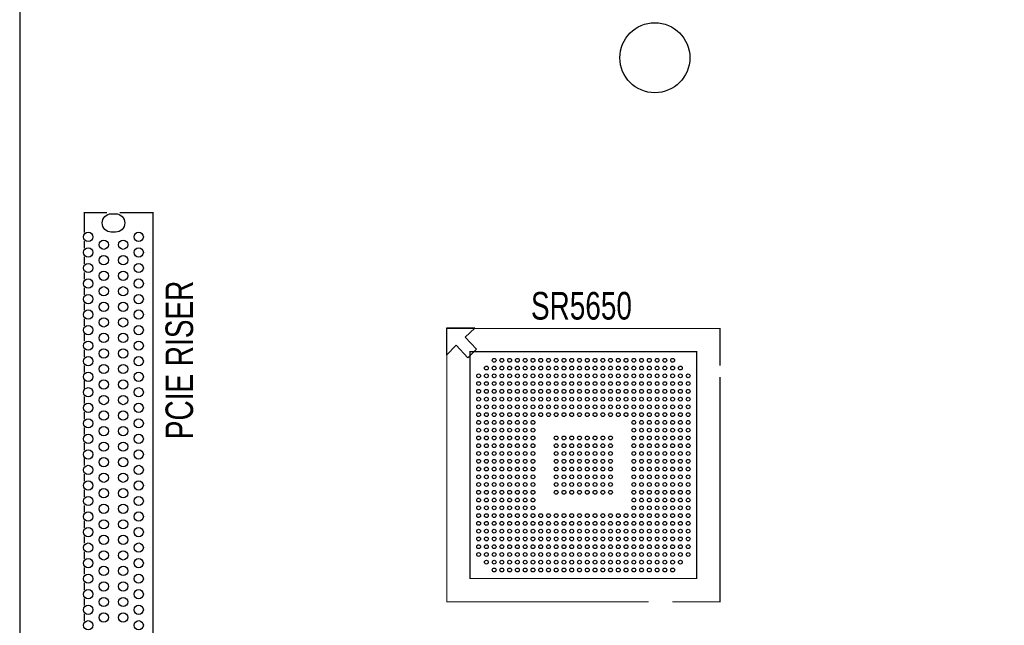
# Model space of a CAD drawing. Extents: x 0 to 344, y -1 to 330.
# Tile 2 of 28: x 0 to 127, y 78 to 156. Entities that reach past the tile are written whole.
import ezdxf

# ---------------------------------------------------------------- set-up
doc = ezdxf.new("R2010")
doc.units = 0
for name, color, linetype in [('BOARD_GEOMETRY_OUTLINE', 2, 'CONTINUOUS'), ('BOARD_GEOMETRY_SILKSCREEN_TOP', 1, 'CONTINUOUS'), ('PACKAGE_GEOMETRY_SILKSCREEN_TOP', 3, 'CONTINUOUS'), ('PIN_TOP', 4, 'CONTINUOUS')]:
    doc.layers.add(name, color=color, linetype=linetype)

msp = doc.modelspace()

# ---------------------------------------------------------------- linework, layer by layer
at = {"layer": 'BOARD_GEOMETRY_OUTLINE'}
msp.add_lwpolyline([(0, 328.200004), (0, 1.999996, 0.414214), (1.999996, 0), (328.200004, 0, 0.414214), (330.2, 1.999996), (330.2, 328.200004, 0.414214), (328.200004, 330.2), (1.999996, 330.2, 0.414214)], format="xyb", close=True, dxfattribs=at)
msp.add_lwpolyline([(0, 328.200004), (0, 1.999996, 0.414214), (1.999996, 0), (328.200004, 0, 0.414214), (330.2, 1.999996)], format="xyb", dxfattribs=at)
at = {"layer": 'BOARD_GEOMETRY_SILKSCREEN_TOP', "const_width": 0.1524}
msp.add_lwpolyline([(75.847702, 145.005552), (75.84694, 145.00479)], dxfattribs=at)
at = {"layer": 'PACKAGE_GEOMETRY_SILKSCREEN_TOP', "const_width": 0.1524}
for points in [[(11.247882, 131.563364), (8.336026, 131.563364), (8.336026, 128.985264)], [(8.336026, 45.927264), (8.336026, 42.333164), (17.186148, 42.333164), (17.186148, 131.563364), (12.898882, 131.563364)], [(8.336026, 126.978664), (8.336026, 127.918464)], [(8.336026, 124.972064), (8.336026, 125.911864)], [(8.336026, 122.990864), (8.336026, 123.905264)], [(8.336026, 120.984264), (8.336026, 121.924064)], [(8.336026, 118.977664), (8.336026, 119.917464)], [(8.336026, 116.971064), (8.336026, 117.910864)], [(81.04124, 81.468214), (55.036212, 81.468214), (55.036212, 116.668042)], [(55.036212, 116.668042), (90.23604, 116.668042), (90.23604, 111.893858)], [(8.336026, 114.989864), (8.336026, 115.929664)], [(8.336026, 112.983264), (8.336026, 113.923064)], [(8.336026, 110.976664), (8.336026, 111.916464)], [(90.23604, 110.407958), (90.23604, 81.468214), (84.08924, 81.468214)], [(8.336026, 108.970064), (8.336026, 109.935264)], [(8.336026, 106.988864), (8.336026, 107.928664)], [(8.336026, 104.982264), (8.336026, 105.922064)], [(8.336026, 102.975664), (8.336026, 103.915464)], [(8.336026, 100.969064), (8.336026, 101.908864)], [(8.336026, 98.987864), (8.336026, 99.927664)], [(8.336026, 96.981264), (8.336026, 97.921064)], [(8.336026, 94.974664), (8.336026, 95.914464)], [(8.336026, 92.993464), (8.336026, 93.907864)], [(8.336026, 90.986864), (8.336026, 91.901264)], [(8.336026, 88.980264), (8.336026, 89.920064)], [(8.336026, 86.973664), (8.336026, 87.913464)], [(8.336026, 84.992464), (8.336026, 85.906864)], [(8.336026, 82.985864), (8.336026, 83.925664)], [(8.336026, 80.979264), (8.336026, 81.919064)], [(8.336026, 78.972664), (8.336026, 79.912464)]]:
    msp.add_lwpolyline(points, dxfattribs=at)
at = {"layer": 'PACKAGE_GEOMETRY_SILKSCREEN_TOP'}
msp.add_lwpolyline([(55.008526, 116.695728), (54.983126, 113.241328), (56.227726, 114.511328), (57.751726, 112.885728), (58.843926, 113.977928), (57.421526, 115.552728), (58.666126, 116.695728)], close=True, dxfattribs=at)
msp.add_lwpolyline([(55.008526, 116.695728), (54.983126, 113.241328), (56.227726, 114.511328), (57.751726, 112.885728), (58.843926, 113.977928), (57.421526, 115.552728), (58.666126, 116.695728)], close=True, dxfattribs=at)
at = {"layer": 'PACKAGE_GEOMETRY_SILKSCREEN_TOP', "const_width": 0.1524}
msp.add_lwpolyline([(58.036206, 113.668048), (87.236046, 113.668048), (87.236046, 84.468208), (58.036206, 84.468208)], close=True, dxfattribs=at)
at = {"layer": 'PIN_TOP'}
msp.add_lwpolyline([(11.806682, 131.429252), (12.365482, 131.429252, -1), (12.365482, 129.067052), (11.806682, 129.067052, -1)], format="xyb", close=True, dxfattribs=at)
for centre, radius in [((81.849976, 151.51989), 4.5085), ((8.836152, 128.448308), 0.5969), ((15.336012, 128.448308), 0.5969), ((8.836152, 126.448312), 0.5969), ((10.836148, 127.44831), 0.5969), ((13.336016, 127.44831), 0.5969), ((15.336012, 126.448312), 0.5969), ((10.836148, 125.448314), 0.5969), ((13.336016, 125.448314), 0.5969), ((8.836152, 124.448316), 0.5969), ((15.336012, 124.448316), 0.5969), ((10.836148, 123.448318), 0.5969), ((13.336016, 123.448318), 0.5969), ((8.836152, 122.44832), 0.5969), ((10.836148, 121.448322), 0.5969), ((13.336016, 121.448322), 0.5969), ((15.336012, 122.44832), 0.5969), ((8.836152, 120.448324), 0.5969), ((15.336012, 120.448324), 0.5969), ((10.836148, 119.448326), 0.5969), ((13.336016, 119.448326), 0.5969), ((8.836152, 118.448328), 0.5969), ((10.836148, 117.44833), 0.5969), ((13.336016, 117.44833), 0.5969), ((15.336012, 118.448328), 0.5969), ((8.836152, 116.448332), 0.5969), ((15.336012, 116.448332), 0.5969), ((10.836148, 115.448334), 0.5969), ((13.336016, 115.448334), 0.5969), ((8.836152, 114.448336), 0.5969), ((15.336012, 114.448336), 0.5969), ((8.836152, 112.44834), 0.5969), ((10.836148, 113.448338), 0.5969), ((13.336016, 113.448338), 0.5969), ((15.336012, 112.44834), 0.5969), ((10.836148, 111.448342), 0.5969), ((13.336016, 111.448342), 0.5969), ((60.136024, 111.56823), 0.24511), ((61.136022, 112.568228), 0.24511), ((61.136022, 111.56823), 0.24511), ((62.13602, 112.568228), 0.24511), ((62.13602, 111.56823), 0.24511), ((63.136018, 112.568228), 0.24511), ((63.136018, 111.56823), 0.24511), ((64.136016, 112.568228), 0.24511), ((64.136016, 111.56823), 0.24511), ((65.136014, 112.568228), 0.24511), ((65.136014, 111.56823), 0.24511), ((66.136012, 112.568228), 0.24511), ((66.136012, 111.56823), 0.24511), ((67.13601, 112.568228), 0.24511), ((67.13601, 111.56823), 0.24511), ((68.136008, 112.568228), 0.24511), ((68.136008, 111.56823), 0.24511), ((69.136006, 112.568228), 0.24511), ((69.136006, 111.56823), 0.24511), ((70.136004, 112.568228), 0.24511), ((70.136004, 111.56823), 0.24511), ((71.136002, 112.568228), 0.24511), ((71.136002, 111.56823), 0.24511), ((72.136, 112.568228), 0.24511), ((72.136, 111.56823), 0.24511), ((73.136252, 112.568228), 0.24511), ((73.136252, 111.56823), 0.24511), ((74.13625, 112.568228), 0.24511), ((74.13625, 111.56823), 0.24511), ((75.136248, 112.568228), 0.24511), ((75.136248, 111.56823), 0.24511), ((76.136246, 112.568228), 0.24511), ((76.136246, 111.56823), 0.24511), ((77.136244, 112.568228), 0.24511), ((77.136244, 111.56823), 0.24511), ((78.136242, 112.568228), 0.24511), ((78.136242, 111.56823), 0.24511), ((79.13624, 112.568228), 0.24511), ((79.13624, 111.56823), 0.24511), ((80.136238, 112.568228), 0.24511), ((80.136238, 111.56823), 0.24511), ((81.136236, 112.568228), 0.24511), ((81.136236, 111.56823), 0.24511), ((82.136234, 112.568228), 0.24511), ((82.136234, 111.56823), 0.24511), ((83.136232, 112.568228), 0.24511), ((83.136232, 111.56823), 0.24511), ((84.13623, 112.568228), 0.24511), ((84.13623, 111.56823), 0.24511), ((85.136228, 111.56823), 0.24511), ((8.836152, 110.448344), 0.5969), ((15.336012, 110.448344), 0.5969), ((59.136026, 110.568232), 0.24511), ((60.136024, 110.568232), 0.24511), ((61.136022, 110.568232), 0.24511), ((62.13602, 110.568232), 0.24511), ((63.136018, 110.568232), 0.24511), ((64.136016, 110.568232), 0.24511), ((65.136014, 110.568232), 0.24511), ((66.136012, 110.568232), 0.24511), ((67.13601, 110.568232), 0.24511), ((68.136008, 110.568232), 0.24511), ((69.136006, 110.568232), 0.24511), ((70.136004, 110.568232), 0.24511), ((71.136002, 110.568232), 0.24511), ((72.136, 110.568232), 0.24511), ((73.136252, 110.568232), 0.24511), ((74.13625, 110.568232), 0.24511), ((75.136248, 110.568232), 0.24511), ((76.136246, 110.568232), 0.24511), ((77.136244, 110.568232), 0.24511), ((78.136242, 110.568232), 0.24511), ((79.13624, 110.568232), 0.24511), ((80.136238, 110.568232), 0.24511), ((81.136236, 110.568232), 0.24511), ((82.136234, 110.568232), 0.24511), ((83.136232, 110.568232), 0.24511), ((84.13623, 110.568232), 0.24511), ((85.136228, 110.568232), 0.24511), ((86.136226, 110.568232), 0.24511), ((10.836148, 109.448346), 0.5969), ((13.336016, 109.448346), 0.5969), ((59.136026, 109.568234), 0.24511), ((60.136024, 109.568234), 0.24511), ((61.136022, 109.568234), 0.24511), ((62.13602, 109.568234), 0.24511), ((63.136018, 109.568234), 0.24511), ((64.136016, 109.568234), 0.24511), ((65.136014, 109.568234), 0.24511), ((66.136012, 109.568234), 0.24511), ((67.13601, 109.568234), 0.24511), ((68.136008, 109.568234), 0.24511), ((69.136006, 109.568234), 0.24511), ((70.136004, 109.568234), 0.24511), ((71.136002, 109.568234), 0.24511), ((72.136, 109.568234), 0.24511), ((73.136252, 109.568234), 0.24511), ((74.13625, 109.568234), 0.24511), ((75.136248, 109.568234), 0.24511), ((76.136246, 109.568234), 0.24511), ((77.136244, 109.568234), 0.24511), ((78.136242, 109.568234), 0.24511), ((79.13624, 109.568234), 0.24511), ((80.136238, 109.568234), 0.24511), ((81.136236, 109.568234), 0.24511), ((82.136234, 109.568234), 0.24511), ((83.136232, 109.568234), 0.24511), ((84.13623, 109.568234), 0.24511), ((85.136228, 109.568234), 0.24511), ((86.136226, 109.568234), 0.24511), ((8.836152, 108.448348), 0.5969), ((10.836148, 107.44835), 0.5969), ((13.336016, 107.44835), 0.5969), ((15.336012, 108.448348), 0.5969), ((59.136026, 108.568236), 0.24511), ((60.136024, 108.568236), 0.24511), ((61.136022, 108.568236), 0.24511), ((62.13602, 108.568236), 0.24511), ((63.136018, 108.568236), 0.24511), ((64.136016, 108.568236), 0.24511), ((65.136014, 108.568236), 0.24511), ((66.136012, 108.568236), 0.24511), ((67.13601, 108.568236), 0.24511), ((68.136008, 108.568236), 0.24511), ((69.136006, 108.568236), 0.24511), ((70.136004, 108.568236), 0.24511), ((71.136002, 108.568236), 0.24511), ((72.136, 108.568236), 0.24511), ((73.136252, 108.568236), 0.24511), ((74.13625, 108.568236), 0.24511), ((75.136248, 108.568236), 0.24511), ((76.136246, 108.568236), 0.24511), ((77.136244, 108.568236), 0.24511), ((78.136242, 108.568236), 0.24511), ((79.13624, 108.568236), 0.24511), ((80.136238, 108.568236), 0.24511), ((81.136236, 108.568236), 0.24511), ((82.136234, 108.568236), 0.24511), ((83.136232, 108.568236), 0.24511), ((84.13623, 108.568236), 0.24511), ((85.136228, 108.568236), 0.24511), ((86.136226, 108.568236), 0.24511), ((8.836152, 106.448352), 0.5969), ((15.336012, 106.448352), 0.5969), ((59.136026, 107.568238), 0.24511), ((59.136026, 106.56824), 0.24511), ((60.136024, 107.568238), 0.24511), ((60.136024, 106.56824), 0.24511), ((61.136022, 107.568238), 0.24511), ((61.136022, 106.56824), 0.24511), ((62.13602, 107.568238), 0.24511), ((62.13602, 106.56824), 0.24511), ((63.136018, 107.568238), 0.24511), ((63.136018, 106.56824), 0.24511), ((64.136016, 107.568238), 0.24511), ((64.136016, 106.56824), 0.24511), ((65.136014, 107.568238), 0.24511), ((65.136014, 106.56824), 0.24511), ((66.136012, 107.568238), 0.24511), ((66.136012, 106.56824), 0.24511), ((67.13601, 107.568238), 0.24511), ((67.13601, 106.56824), 0.24511), ((68.136008, 107.568238), 0.24511), ((68.136008, 106.56824), 0.24511), ((69.136006, 107.568238), 0.24511), ((69.136006, 106.56824), 0.24511), ((70.136004, 107.568238), 0.24511), ((70.136004, 106.56824), 0.24511), ((71.136002, 107.568238), 0.24511), ((71.136002, 106.56824), 0.24511), ((72.136, 107.568238), 0.24511), ((72.136, 106.56824), 0.24511), ((73.136252, 107.568238), 0.24511), ((73.136252, 106.56824), 0.24511), ((74.13625, 107.568238), 0.24511), ((74.13625, 106.56824), 0.24511), ((75.136248, 107.568238), 0.24511), ((75.136248, 106.56824), 0.24511), ((76.136246, 107.568238), 0.24511), ((76.136246, 106.56824), 0.24511), ((77.136244, 107.568238), 0.24511), ((77.136244, 106.56824), 0.24511), ((78.136242, 107.568238), 0.24511), ((78.136242, 106.56824), 0.24511), ((79.13624, 107.568238), 0.24511), ((79.13624, 106.56824), 0.24511), ((80.136238, 107.568238), 0.24511), ((80.136238, 106.56824), 0.24511), ((81.136236, 107.568238), 0.24511), ((81.136236, 106.56824), 0.24511), ((82.136234, 107.568238), 0.24511), ((82.136234, 106.56824), 0.24511), ((83.136232, 107.568238), 0.24511), ((83.136232, 106.56824), 0.24511), ((84.13623, 107.568238), 0.24511), ((84.13623, 106.56824), 0.24511), ((85.136228, 107.568238), 0.24511), ((85.136228, 106.56824), 0.24511), ((86.136226, 107.568238), 0.24511), ((86.136226, 106.56824), 0.24511), ((10.836148, 105.448354), 0.5969), ((13.336016, 105.448354), 0.5969), ((59.136026, 105.568242), 0.24511), ((60.136024, 105.568242), 0.24511), ((61.136022, 105.568242), 0.24511), ((62.13602, 105.568242), 0.24511), ((63.136018, 105.568242), 0.24511), ((64.136016, 105.568242), 0.24511), ((65.136014, 105.568242), 0.24511), ((66.136012, 105.568242), 0.24511), ((67.13601, 105.568242), 0.24511), ((68.136008, 105.568242), 0.24511), ((69.136006, 105.568242), 0.24511), ((70.136004, 105.568242), 0.24511), ((71.136002, 105.568242), 0.24511), ((72.136, 105.568242), 0.24511), ((73.136252, 105.568242), 0.24511), ((74.13625, 105.568242), 0.24511), ((75.136248, 105.568242), 0.24511), ((76.136246, 105.568242), 0.24511), ((77.136244, 105.568242), 0.24511), ((78.136242, 105.568242), 0.24511), ((79.13624, 105.568242), 0.24511), ((80.136238, 105.568242), 0.24511), ((81.136236, 105.568242), 0.24511), ((82.136234, 105.568242), 0.24511), ((83.136232, 105.568242), 0.24511), ((84.13623, 105.568242), 0.24511), ((85.136228, 105.568242), 0.24511), ((86.136226, 105.568242), 0.24511), ((8.836152, 104.448356), 0.5969), ((10.836148, 103.448358), 0.5969), ((13.336016, 103.448358), 0.5969), ((15.336012, 104.448356), 0.5969), ((59.136026, 104.568244), 0.24511), ((60.136024, 104.568244), 0.24511), ((61.136022, 104.568244), 0.24511), ((62.13602, 104.568244), 0.24511), ((63.136018, 104.568244), 0.24511), ((64.136016, 104.568244), 0.24511), ((65.136014, 104.568244), 0.24511), ((66.136012, 104.568244), 0.24511), ((79.13624, 104.568244), 0.24511), ((80.136238, 104.568244), 0.24511), ((81.136236, 104.568244), 0.24511), ((82.136234, 104.568244), 0.24511), ((83.136232, 104.568244), 0.24511), ((84.13623, 104.568244), 0.24511), ((85.136228, 104.568244), 0.24511), ((86.136226, 104.568244), 0.24511), ((8.836152, 102.44836), 0.5969), ((15.336012, 102.44836), 0.5969), ((59.136026, 103.568246), 0.24511), ((59.136026, 102.568248), 0.24511), ((60.136024, 103.568246), 0.24511), ((60.136024, 102.568248), 0.24511), ((61.136022, 103.568246), 0.24511), ((61.136022, 102.568248), 0.24511), ((62.13602, 103.568246), 0.24511), ((62.13602, 102.568248), 0.24511), ((63.136018, 103.568246), 0.24511), ((63.136018, 102.568248), 0.24511), ((64.136016, 103.568246), 0.24511), ((64.136016, 102.568248), 0.24511), ((65.136014, 103.568246), 0.24511), ((65.136014, 102.568248), 0.24511), ((66.136012, 103.568246), 0.24511), ((66.136012, 102.568248), 0.24511), ((69.136006, 102.568248), 0.24511), ((70.136004, 102.568248), 0.24511), ((71.136002, 102.568248), 0.24511), ((72.136, 102.568248), 0.24511), ((73.136252, 102.568248), 0.24511), ((74.13625, 102.568248), 0.24511), ((75.136248, 102.568248), 0.24511), ((76.136246, 102.568248), 0.24511), ((79.13624, 103.568246), 0.24511), ((79.13624, 102.568248), 0.24511), ((80.136238, 103.568246), 0.24511), ((80.136238, 102.568248), 0.24511), ((81.136236, 103.568246), 0.24511), ((81.136236, 102.568248), 0.24511), ((82.136234, 103.568246), 0.24511), ((82.136234, 102.568248), 0.24511), ((83.136232, 103.568246), 0.24511), ((83.136232, 102.568248), 0.24511), ((84.13623, 103.568246), 0.24511), ((84.13623, 102.568248), 0.24511), ((85.136228, 103.568246), 0.24511), ((85.136228, 102.568248), 0.24511), ((86.136226, 103.568246), 0.24511), ((86.136226, 102.568248), 0.24511), ((10.836148, 101.448362), 0.5969), ((13.336016, 101.448362), 0.5969), ((59.136026, 101.56825), 0.24511), ((60.136024, 101.56825), 0.24511), ((61.136022, 101.56825), 0.24511), ((62.13602, 101.56825), 0.24511), ((63.136018, 101.56825), 0.24511), ((64.136016, 101.56825), 0.24511), ((65.136014, 101.56825), 0.24511), ((66.136012, 101.56825), 0.24511), ((69.136006, 101.56825), 0.24511), ((70.136004, 101.56825), 0.24511), ((71.136002, 101.56825), 0.24511), ((72.136, 101.56825), 0.24511), ((73.136252, 101.56825), 0.24511), ((74.13625, 101.56825), 0.24511), ((75.136248, 101.56825), 0.24511), ((76.136246, 101.56825), 0.24511), ((79.13624, 101.56825), 0.24511), ((80.136238, 101.56825), 0.24511), ((81.136236, 101.56825), 0.24511), ((82.136234, 101.56825), 0.24511), ((83.136232, 101.56825), 0.24511), ((84.13623, 101.56825), 0.24511), ((85.136228, 101.56825), 0.24511), ((86.136226, 101.56825), 0.24511), ((8.836152, 100.448364), 0.5969), ((15.336012, 100.448364), 0.5969), ((59.136026, 100.568252), 0.24511), ((60.136024, 100.568252), 0.24511), ((61.136022, 100.568252), 0.24511), ((62.13602, 100.568252), 0.24511), ((63.136018, 100.568252), 0.24511), ((64.136016, 100.568252), 0.24511), ((65.136014, 100.568252), 0.24511), ((66.136012, 100.568252), 0.24511), ((69.136006, 100.568252), 0.24511), ((70.136004, 100.568252), 0.24511), ((71.136002, 100.568252), 0.24511), ((72.136, 100.568252), 0.24511), ((73.136252, 100.568252), 0.24511), ((74.13625, 100.568252), 0.24511), ((75.136248, 100.568252), 0.24511), ((76.136246, 100.568252), 0.24511), ((79.13624, 100.568252), 0.24511), ((80.136238, 100.568252), 0.24511), ((81.136236, 100.568252), 0.24511), ((82.136234, 100.568252), 0.24511), ((83.136232, 100.568252), 0.24511), ((84.13623, 100.568252), 0.24511), ((85.136228, 100.568252), 0.24511), ((86.136226, 100.568252), 0.24511), ((8.836152, 98.448368), 0.5969), ((10.836148, 99.448366), 0.5969), ((13.336016, 99.448366), 0.5969), ((15.336012, 98.448368), 0.5969), ((59.136026, 99.568254), 0.24511), ((60.136024, 99.568254), 0.24511), ((61.136022, 99.568254), 0.24511), ((62.13602, 99.568254), 0.24511), ((63.136018, 99.568254), 0.24511), ((64.136016, 99.568254), 0.24511), ((65.136014, 99.568254), 0.24511), ((66.136012, 99.568254), 0.24511), ((69.136006, 99.568254), 0.24511), ((70.136004, 99.568254), 0.24511), ((71.136002, 99.568254), 0.24511), ((72.136, 99.568254), 0.24511), ((73.136252, 99.568254), 0.24511), ((74.13625, 99.568254), 0.24511), ((75.136248, 99.568254), 0.24511), ((76.136246, 99.568254), 0.24511), ((79.13624, 99.568254), 0.24511), ((80.136238, 99.568254), 0.24511), ((81.136236, 99.568254), 0.24511), ((82.136234, 99.568254), 0.24511), ((83.136232, 99.568254), 0.24511), ((84.13623, 99.568254), 0.24511), ((85.136228, 99.568254), 0.24511), ((86.136226, 99.568254), 0.24511), ((10.836148, 97.44837), 0.5969), ((13.336016, 97.44837), 0.5969), ((59.136026, 98.568002), 0.24511), ((59.136026, 97.568004), 0.24511), ((60.136024, 98.568002), 0.24511), ((60.136024, 97.568004), 0.24511), ((61.136022, 98.568002), 0.24511), ((61.136022, 97.568004), 0.24511), ((62.13602, 98.568002), 0.24511), ((62.13602, 97.568004), 0.24511), ((63.136018, 98.568002), 0.24511), ((63.136018, 97.568004), 0.24511), ((64.136016, 98.568002), 0.24511), ((64.136016, 97.568004), 0.24511), ((65.136014, 98.568002), 0.24511), ((65.136014, 97.568004), 0.24511), ((66.136012, 98.568002), 0.24511), ((66.136012, 97.568004), 0.24511), ((69.136006, 98.568002), 0.24511), ((69.136006, 97.568004), 0.24511), ((70.136004, 98.568002), 0.24511), ((70.136004, 97.568004), 0.24511), ((71.136002, 98.568002), 0.24511), ((71.136002, 97.568004), 0.24511), ((72.136, 98.568002), 0.24511), ((72.136, 97.568004), 0.24511), ((73.136252, 98.568002), 0.24511), ((73.136252, 97.568004), 0.24511), ((74.13625, 98.568002), 0.24511), ((74.13625, 97.568004), 0.24511), ((75.136248, 98.568002), 0.24511), ((75.136248, 97.568004), 0.24511), ((76.136246, 98.568002), 0.24511), ((76.136246, 97.568004), 0.24511), ((79.13624, 98.568002), 0.24511), ((79.13624, 97.568004), 0.24511), ((80.136238, 98.568002), 0.24511), ((80.136238, 97.568004), 0.24511), ((81.136236, 98.568002), 0.24511), ((81.136236, 97.568004), 0.24511), ((82.136234, 98.568002), 0.24511), ((82.136234, 97.568004), 0.24511), ((83.136232, 98.568002), 0.24511), ((83.136232, 97.568004), 0.24511), ((84.13623, 98.568002), 0.24511), ((84.13623, 97.568004), 0.24511), ((85.136228, 98.568002), 0.24511), ((85.136228, 97.568004), 0.24511), ((86.136226, 98.568002), 0.24511), ((86.136226, 97.568004), 0.24511), ((8.836152, 96.448372), 0.5969), ((15.336012, 96.448372), 0.5969), ((59.136026, 96.568006), 0.24511), ((60.136024, 96.568006), 0.24511), ((61.136022, 96.568006), 0.24511), ((62.13602, 96.568006), 0.24511), ((63.136018, 96.568006), 0.24511), ((64.136016, 96.568006), 0.24511), ((65.136014, 96.568006), 0.24511), ((66.136012, 96.568006), 0.24511), ((69.136006, 96.568006), 0.24511), ((70.136004, 96.568006), 0.24511), ((71.136002, 96.568006), 0.24511), ((72.136, 96.568006), 0.24511), ((73.136252, 96.568006), 0.24511), ((74.13625, 96.568006), 0.24511), ((75.136248, 96.568006), 0.24511), ((76.136246, 96.568006), 0.24511), ((79.13624, 96.568006), 0.24511), ((80.136238, 96.568006), 0.24511), ((81.136236, 96.568006), 0.24511), ((82.136234, 96.568006), 0.24511), ((83.136232, 96.568006), 0.24511), ((84.13623, 96.568006), 0.24511), ((85.136228, 96.568006), 0.24511), ((86.136226, 96.568006), 0.24511), ((10.836148, 95.448374), 0.5969), ((13.336016, 95.448374), 0.5969), ((59.136026, 95.568008), 0.24511), ((60.136024, 95.568008), 0.24511), ((61.136022, 95.568008), 0.24511), ((62.13602, 95.568008), 0.24511), ((63.136018, 95.568008), 0.24511), ((64.136016, 95.568008), 0.24511), ((65.136014, 95.568008), 0.24511), ((66.136012, 95.568008), 0.24511), ((69.136006, 95.568008), 0.24511), ((70.136004, 95.568008), 0.24511), ((71.136002, 95.568008), 0.24511), ((72.136, 95.568008), 0.24511), ((73.136252, 95.568008), 0.24511), ((74.13625, 95.568008), 0.24511), ((75.136248, 95.568008), 0.24511), ((76.136246, 95.568008), 0.24511), ((79.13624, 95.568008), 0.24511), ((80.136238, 95.568008), 0.24511), ((81.136236, 95.568008), 0.24511), ((82.136234, 95.568008), 0.24511), ((83.136232, 95.568008), 0.24511), ((84.13623, 95.568008), 0.24511), ((85.136228, 95.568008), 0.24511), ((86.136226, 95.568008), 0.24511), ((8.836152, 94.448376), 0.5969), ((10.836148, 93.448378), 0.5969), ((13.336016, 93.448378), 0.5969), ((15.336012, 94.448376), 0.5969), ((59.136026, 94.56801), 0.24511), ((60.136024, 94.56801), 0.24511), ((61.136022, 94.56801), 0.24511), ((62.13602, 94.56801), 0.24511), ((63.136018, 94.56801), 0.24511), ((64.136016, 94.56801), 0.24511), ((65.136014, 94.56801), 0.24511), ((66.136012, 94.56801), 0.24511), ((79.13624, 94.56801), 0.24511), ((80.136238, 94.56801), 0.24511), ((81.136236, 94.56801), 0.24511), ((82.136234, 94.56801), 0.24511), ((83.136232, 94.56801), 0.24511), ((84.13623, 94.56801), 0.24511), ((85.136228, 94.56801), 0.24511), ((86.136226, 94.56801), 0.24511), ((8.836152, 92.44838), 0.5969), ((15.336012, 92.44838), 0.5969), ((59.136026, 93.568012), 0.24511), ((59.136026, 92.568014), 0.24511), ((60.136024, 93.568012), 0.24511), ((60.136024, 92.568014), 0.24511), ((61.136022, 93.568012), 0.24511), ((61.136022, 92.568014), 0.24511), ((62.13602, 93.568012), 0.24511), ((62.13602, 92.568014), 0.24511), ((63.136018, 93.568012), 0.24511), ((63.136018, 92.568014), 0.24511), ((64.136016, 93.568012), 0.24511), ((64.136016, 92.568014), 0.24511), ((65.136014, 93.568012), 0.24511), ((65.136014, 92.568014), 0.24511), ((66.136012, 93.568012), 0.24511), ((66.136012, 92.568014), 0.24511), ((67.13601, 92.568014), 0.24511), ((68.136008, 92.568014), 0.24511), ((69.136006, 92.568014), 0.24511), ((70.136004, 92.568014), 0.24511), ((71.136002, 92.568014), 0.24511), ((72.136, 92.568014), 0.24511), ((73.136252, 92.568014), 0.24511), ((74.13625, 92.568014), 0.24511), ((75.136248, 92.568014), 0.24511), ((76.136246, 92.568014), 0.24511), ((77.136244, 92.568014), 0.24511), ((78.136242, 92.568014), 0.24511), ((79.13624, 93.568012), 0.24511), ((79.13624, 92.568014), 0.24511), ((80.136238, 93.568012), 0.24511), ((80.136238, 92.568014), 0.24511), ((81.136236, 93.568012), 0.24511), ((81.136236, 92.568014), 0.24511), ((82.136234, 93.568012), 0.24511), ((82.136234, 92.568014), 0.24511), ((83.136232, 93.568012), 0.24511), ((83.136232, 92.568014), 0.24511), ((84.13623, 93.568012), 0.24511), ((84.13623, 92.568014), 0.24511), ((85.136228, 93.568012), 0.24511), ((85.136228, 92.568014), 0.24511), ((86.136226, 93.568012), 0.24511), ((86.136226, 92.568014), 0.24511), ((10.836148, 91.448382), 0.5969), ((13.336016, 91.448382), 0.5969), ((59.136026, 91.568016), 0.24511), ((60.136024, 91.568016), 0.24511), ((61.136022, 91.568016), 0.24511), ((62.13602, 91.568016), 0.24511), ((63.136018, 91.568016), 0.24511), ((64.136016, 91.568016), 0.24511), ((65.136014, 91.568016), 0.24511), ((66.136012, 91.568016), 0.24511), ((67.13601, 91.568016), 0.24511), ((68.136008, 91.568016), 0.24511), ((69.136006, 91.568016), 0.24511), ((70.136004, 91.568016), 0.24511), ((71.136002, 91.568016), 0.24511), ((72.136, 91.568016), 0.24511), ((73.136252, 91.568016), 0.24511), ((74.13625, 91.568016), 0.24511), ((75.136248, 91.568016), 0.24511), ((76.136246, 91.568016), 0.24511), ((77.136244, 91.568016), 0.24511), ((78.136242, 91.568016), 0.24511), ((79.13624, 91.568016), 0.24511), ((80.136238, 91.568016), 0.24511), ((81.136236, 91.568016), 0.24511), ((82.136234, 91.568016), 0.24511), ((83.136232, 91.568016), 0.24511), ((84.13623, 91.568016), 0.24511), ((85.136228, 91.568016), 0.24511), ((86.136226, 91.568016), 0.24511), ((8.836152, 90.448384), 0.5969), ((15.336012, 90.448384), 0.5969), ((59.136026, 90.568018), 0.24511), ((60.136024, 90.568018), 0.24511), ((61.136022, 90.568018), 0.24511), ((62.13602, 90.568018), 0.24511), ((63.136018, 90.568018), 0.24511), ((64.136016, 90.568018), 0.24511), ((65.136014, 90.568018), 0.24511), ((66.136012, 90.568018), 0.24511), ((67.13601, 90.568018), 0.24511), ((68.136008, 90.568018), 0.24511), ((69.136006, 90.568018), 0.24511), ((70.136004, 90.568018), 0.24511), ((71.136002, 90.568018), 0.24511), ((72.136, 90.568018), 0.24511), ((73.136252, 90.568018), 0.24511), ((74.13625, 90.568018), 0.24511), ((75.136248, 90.568018), 0.24511), ((76.136246, 90.568018), 0.24511), ((77.136244, 90.568018), 0.24511), ((78.136242, 90.568018), 0.24511), ((79.13624, 90.568018), 0.24511), ((80.136238, 90.568018), 0.24511), ((81.136236, 90.568018), 0.24511), ((82.136234, 90.568018), 0.24511), ((83.136232, 90.568018), 0.24511), ((84.13623, 90.568018), 0.24511), ((85.136228, 90.568018), 0.24511), ((86.136226, 90.568018), 0.24511), ((8.836152, 88.448388), 0.5969), ((10.836148, 89.448386), 0.5969), ((13.336016, 89.448386), 0.5969), ((15.336012, 88.448388), 0.5969), ((59.136026, 89.56802), 0.24511), ((60.136024, 89.56802), 0.24511), ((61.136022, 89.56802), 0.24511), ((62.13602, 89.56802), 0.24511), ((63.136018, 89.56802), 0.24511), ((64.136016, 89.56802), 0.24511), ((65.136014, 89.56802), 0.24511), ((66.136012, 89.56802), 0.24511), ((67.13601, 89.56802), 0.24511), ((68.136008, 89.56802), 0.24511), ((69.136006, 89.56802), 0.24511), ((70.136004, 89.56802), 0.24511), ((71.136002, 89.56802), 0.24511), ((72.136, 89.56802), 0.24511), ((73.136252, 89.56802), 0.24511), ((74.13625, 89.56802), 0.24511), ((75.136248, 89.56802), 0.24511), ((76.136246, 89.56802), 0.24511), ((77.136244, 89.56802), 0.24511), ((78.136242, 89.56802), 0.24511), ((79.13624, 89.56802), 0.24511), ((80.136238, 89.56802), 0.24511), ((81.136236, 89.56802), 0.24511), ((82.136234, 89.56802), 0.24511), ((83.136232, 89.56802), 0.24511), ((84.13623, 89.56802), 0.24511), ((85.136228, 89.56802), 0.24511), ((86.136226, 89.56802), 0.24511), ((10.836148, 87.44839), 0.5969), ((13.336016, 87.44839), 0.5969), ((59.136026, 88.568022), 0.24511), ((59.136026, 87.568024), 0.24511), ((60.136024, 88.568022), 0.24511), ((60.136024, 87.568024), 0.24511), ((61.136022, 88.568022), 0.24511), ((61.136022, 87.568024), 0.24511), ((62.13602, 88.568022), 0.24511), ((62.13602, 87.568024), 0.24511), ((63.136018, 88.568022), 0.24511), ((63.136018, 87.568024), 0.24511), ((64.136016, 88.568022), 0.24511), ((64.136016, 87.568024), 0.24511), ((65.136014, 88.568022), 0.24511), ((65.136014, 87.568024), 0.24511), ((66.136012, 88.568022), 0.24511), ((66.136012, 87.568024), 0.24511), ((67.13601, 88.568022), 0.24511), ((67.13601, 87.568024), 0.24511), ((68.136008, 88.568022), 0.24511), ((68.136008, 87.568024), 0.24511), ((69.136006, 88.568022), 0.24511), ((69.136006, 87.568024), 0.24511), ((70.136004, 88.568022), 0.24511), ((70.136004, 87.568024), 0.24511), ((71.136002, 88.568022), 0.24511), ((71.136002, 87.568024), 0.24511), ((72.136, 88.568022), 0.24511), ((72.136, 87.568024), 0.24511), ((73.136252, 88.568022), 0.24511), ((73.136252, 87.568024), 0.24511), ((74.13625, 88.568022), 0.24511), ((74.13625, 87.568024), 0.24511), ((75.136248, 88.568022), 0.24511), ((75.136248, 87.568024), 0.24511), ((76.136246, 88.568022), 0.24511), ((76.136246, 87.568024), 0.24511), ((77.136244, 88.568022), 0.24511), ((77.136244, 87.568024), 0.24511), ((78.136242, 88.568022), 0.24511), ((78.136242, 87.568024), 0.24511), ((79.13624, 88.568022), 0.24511), ((79.13624, 87.568024), 0.24511), ((80.136238, 88.568022), 0.24511), ((80.136238, 87.568024), 0.24511), ((81.136236, 88.568022), 0.24511), ((81.136236, 87.568024), 0.24511), ((82.136234, 88.568022), 0.24511), ((82.136234, 87.568024), 0.24511), ((83.136232, 88.568022), 0.24511), ((83.136232, 87.568024), 0.24511), ((84.13623, 88.568022), 0.24511), ((84.13623, 87.568024), 0.24511), ((85.136228, 88.568022), 0.24511), ((85.136228, 87.568024), 0.24511), ((86.136226, 88.568022), 0.24511), ((86.136226, 87.568024), 0.24511), ((8.836152, 86.448138), 0.5969), ((15.336012, 86.448138), 0.5969), ((60.136024, 86.568026), 0.24511), ((61.136022, 86.568026), 0.24511), ((62.13602, 86.568026), 0.24511), ((63.136018, 86.568026), 0.24511), ((64.136016, 86.568026), 0.24511), ((65.136014, 86.568026), 0.24511), ((66.136012, 86.568026), 0.24511), ((67.13601, 86.568026), 0.24511), ((68.136008, 86.568026), 0.24511), ((69.136006, 86.568026), 0.24511), ((70.136004, 86.568026), 0.24511), ((71.136002, 86.568026), 0.24511), ((72.136, 86.568026), 0.24511), ((73.136252, 86.568026), 0.24511), ((74.13625, 86.568026), 0.24511), ((75.136248, 86.568026), 0.24511), ((76.136246, 86.568026), 0.24511), ((77.136244, 86.568026), 0.24511), ((78.136242, 86.568026), 0.24511), ((79.13624, 86.568026), 0.24511), ((80.136238, 86.568026), 0.24511), ((81.136236, 86.568026), 0.24511), ((82.136234, 86.568026), 0.24511), ((83.136232, 86.568026), 0.24511), ((84.13623, 86.568026), 0.24511), ((85.136228, 86.568026), 0.24511), ((8.836152, 84.448142), 0.5969), ((10.836148, 85.44814), 0.5969), ((13.336016, 85.44814), 0.5969), ((15.336012, 84.448142), 0.5969), ((61.136022, 85.568028), 0.24511), ((62.13602, 85.568028), 0.24511), ((63.136018, 85.568028), 0.24511), ((64.136016, 85.568028), 0.24511), ((65.136014, 85.568028), 0.24511), ((66.136012, 85.568028), 0.24511), ((67.13601, 85.568028), 0.24511), ((68.136008, 85.568028), 0.24511), ((69.136006, 85.568028), 0.24511), ((70.136004, 85.568028), 0.24511), ((71.136002, 85.568028), 0.24511), ((72.136, 85.568028), 0.24511), ((73.136252, 85.568028), 0.24511), ((74.13625, 85.568028), 0.24511), ((75.136248, 85.568028), 0.24511), ((76.136246, 85.568028), 0.24511), ((77.136244, 85.568028), 0.24511), ((78.136242, 85.568028), 0.24511), ((79.13624, 85.568028), 0.24511), ((80.136238, 85.568028), 0.24511), ((81.136236, 85.568028), 0.24511), ((82.136234, 85.568028), 0.24511), ((83.136232, 85.568028), 0.24511), ((84.13623, 85.568028), 0.24511), ((10.836148, 83.448144), 0.5969), ((13.336016, 83.448144), 0.5969), ((8.836152, 82.448146), 0.5969), ((15.336012, 82.448146), 0.5969), ((10.836148, 81.448148), 0.5969), ((13.336016, 81.448148), 0.5969), ((8.836152, 80.44815), 0.5969), ((10.836148, 79.448152), 0.5969), ((13.336016, 79.448152), 0.5969), ((15.336012, 80.44815), 0.5969), ((8.836152, 78.448154), 0.5969), ((15.336012, 78.448154), 0.5969)]:
    msp.add_circle(centre, radius, dxfattribs=at)

# ---------------------------------------------------------------- texts
at = {"layer": 'BOARD_GEOMETRY_SILKSCREEN_TOP', "width": 0.757143}
msp.add_text('PCIE RISER', height=3.556, rotation=90, dxfattribs=at).set_placement((22.34565, 102.40772))
msp.add_text('SR5650', height=3.556, dxfattribs=at).set_placement((65.882266, 117.808248))

doc.saveas('drawing.dxf')
